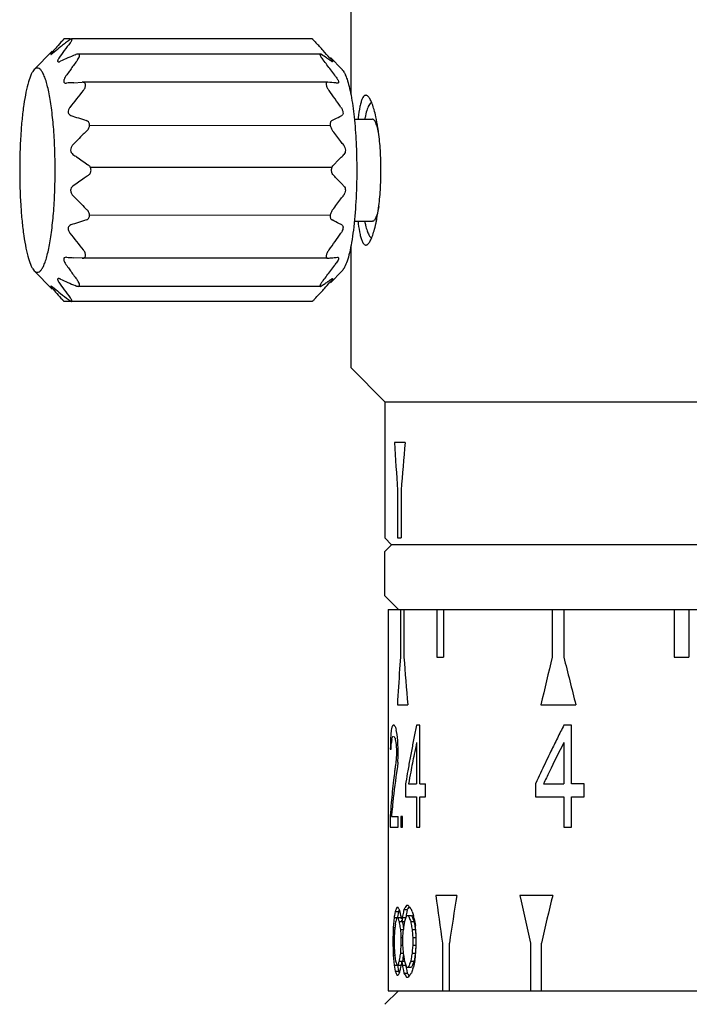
# Model space of a CAD drawing. Header units: millimetres. Extents: x 614 to 905, y 94 to 253.
# Tile 2 of 6: x 614 to 643, y 168 to 211. Entities that reach past the tile are written whole.
import ezdxf

# ---------------------------------------------------------------- set-up
doc = ezdxf.new("R2010")
doc.units = ezdxf.units.MM
doc.header["$LTSCALE"] = 23.1
doc.layers.get('0').update_dxf_attribs({"linetype": 'CONTINUOUS'})
doc.layers.add('02___PRT_ALL_AXES', color=7, linetype='CONTINUOUS')

msp = doc.modelspace()

# ---------------------------------------------------------------- linework, layer by layer
for p, q in [((617.0029, 206.4047), (627.6134, 206.39)), ((617.0275, 204.5595), (627.6704, 204.5522)), ((617.0029, 202.4414), (627.6134, 202.4561)), ((630.5794, 188.2231), (630.7357, 188.2231)), ((631.5584, 177.388), (631.8083, 177.388)), ((631.5584, 176.8135), (631.8083, 176.8135))]:
    msp.add_line(p, q)
at = {"layer": '02___PRT_ALL_AXES', "color": 7, "linetype": 'Continuous'}
for p, q in [((628.5171, 214.7346), (628.5171, 207.7607)), ((616.1471, 210.2035), (615.8721, 210.2035)), ((626.8254, 210.2035), (616.2077, 210.2035)), ((614.5635, 208.8526), (615.3494, 209.6633)), ((615.411, 209.6036), (615.4365, 209.6246)), ((627.175, 209.5425), (616.4888, 209.5425)), ((616.3693, 209.5074), (616.3957, 209.5187)), ((628.134, 208.8526), (627.6194, 209.3835)), ((615.9673, 208.2597), (615.9809, 208.2601)), ((616.3114, 208.2795), (616.6705, 208.2998)), ((616.6851, 208.3002), (616.6705, 208.2998)), ((627.4944, 208.3002), (616.6836, 208.3002)), ((627.5022, 208.2998), (627.493, 208.3002)), ((627.8731, 208.5231), (627.8484, 208.5569)), ((627.9356, 208.2597), (627.9275, 208.2601)), ((628.6704, 206.6731), (629.4734, 206.6731)), ((628.6704, 202.1731), (629.4734, 202.1731)), ((628.5171, 201.0855), (628.5171, 195.7231)), ((615.9809, 200.586), (615.9673, 200.5864)), ((616.6705, 200.5464), (616.3116, 200.5667)), ((616.6705, 200.5464), (616.6851, 200.546)), ((627.4944, 200.546), (616.6836, 200.546)), ((627.493, 200.546), (627.5022, 200.5464)), ((627.9275, 200.586), (627.9356, 200.5864)), ((614.5635, 199.9936), (615.3494, 199.1828)), ((628.134, 199.9936), (627.6194, 199.4627)), ((627.8484, 200.2892), (627.8731, 200.3231)), ((615.4365, 199.2215), (615.411, 199.2425)), ((616.3957, 199.3275), (616.3693, 199.3387)), ((627.175, 199.3036), (616.4888, 199.3036)), ((627.3187, 199.1734), (627.3551, 199.2136)), ((626.8254, 198.6426), (615.8721, 198.6426)), ((628.5171, 195.7231), (630.0171, 194.2231)), ((630.0171, 194.2231), (630.0171, 188.2231)), ((630.0171, 194.2231), (714.0171, 194.2231)), ((630.911, 192.4231), (630.4421, 192.4231)), ((630.5794, 190.3231), (630.5794, 188.2231)), ((630.7357, 190.3231), (630.7357, 188.2231)), ((630.0171, 188.2231), (630.3171, 187.9231)), ((630.3171, 187.9231), (630.0171, 187.6231)), ((713.7171, 187.9231), (630.3171, 187.9231)), ((630.0171, 185.6731), (630.0171, 187.6231)), ((630.6171, 185.0731), (630.0171, 185.6731)), ((630.1671, 185.0731), (630.1671, 168.2731)), ((630.1676, 185.0731), (713.8671, 185.0731)), ((630.7029, 185.0731), (630.7029, 182.9731)), ((630.856, 185.0731), (630.856, 182.9731)), ((632.3042, 185.0731), (632.3042, 182.9731)), ((632.5972, 185.0731), (632.5972, 182.9731)), ((637.3938, 185.0731), (637.3938, 182.9731)), ((637.9073, 185.0731), (637.9073, 182.9731)), ((642.773, 185.0731), (642.773, 182.9731)), ((643.4235, 185.0731), (643.4235, 182.9731)), ((630.7029, 182.9731), (630.6676, 182.4481)), ((632.3042, 182.9731), (632.5972, 182.9731)), ((642.773, 182.9731), (643.4235, 182.9731)), ((630.5689, 180.8731), (631.0281, 180.8731)), ((636.8964, 180.8731), (638.4365, 180.8731)), ((630.2972, 179.7228), (630.2916, 179.6858)), ((630.3014, 179.7497), (630.2972, 179.7228)), ((630.4235, 179.9731), (630.3837, 179.9731)), ((630.4366, 179.9532), (630.4235, 179.9731)), ((630.4446, 179.9412), (630.4366, 179.9532)), ((630.5375, 179.6858), (630.5211, 179.7497)), ((630.5543, 179.5582), (630.5375, 179.6858)), ((631.5584, 179.9731), (631.4183, 179.9731)), ((631.5584, 177.388), (631.5584, 179.9731)), ((638.238, 179.9731), (637.909, 179.9731)), ((638.238, 177.388), (638.238, 179.9731)), ((630.2622, 179.1752), (630.2602, 179.0475)), ((630.2644, 179.3029), (630.2622, 179.1752)), ((630.2711, 179.4026), (630.2644, 179.3029)), ((630.2731, 179.4305), (630.2711, 179.4026)), ((630.3014, 179.1114), (630.3065, 179.2071)), ((630.3224, 179.337), (630.3303, 179.3986)), ((630.4894, 179.2709), (630.5011, 179.2071)), ((630.5011, 179.2071), (630.509, 179.1114)), ((630.5714, 179.4305), (630.5543, 179.5582)), ((630.589, 179.3029), (630.5714, 179.4305)), ((630.5922, 179.2103), (630.589, 179.3029)), ((630.5934, 179.1752), (630.5922, 179.2103)), ((630.6023, 178.9199), (630.5934, 179.1752)), ((631.4183, 179.2071), (631.4183, 177.388)), ((637.909, 179.2071), (637.909, 177.388)), ((630.2602, 179.0475), (630.2581, 178.9199)), ((630.2581, 178.9199), (630.2916, 178.9199)), ((630.2916, 178.9199), (630.3014, 179.1114)), ((630.509, 179.1114), (630.5171, 179.0156)), ((630.5171, 179.0156), (630.5252, 178.9199)), ((630.5252, 178.9199), (630.5252, 178.7284)), ((630.6023, 178.7284), (630.6023, 178.9199)), ((630.509, 178.4731), (630.5011, 178.3454)), ((630.5252, 178.7284), (630.509, 178.4731)), ((630.589, 178.3454), (630.5978, 178.6007)), ((630.5978, 178.6007), (630.6023, 178.7284)), ((630.9444, 177.4676), (630.9312, 177.388)), ((636.7189, 177.5243), (636.6553, 177.388)), ((630.9312, 177.388), (630.9312, 176.8135)), ((631.0611, 177.388), (631.4183, 177.388)), ((631.8083, 176.8135), (631.8083, 177.388)), ((636.6553, 177.388), (636.6553, 176.8135)), ((637.0106, 177.388), (637.909, 177.388)), ((638.7998, 177.388), (638.238, 177.388)), ((638.7998, 176.8135), (638.7998, 177.388)), ((630.9312, 176.8135), (631.4183, 176.8135)), ((631.4183, 176.8135), (631.4183, 175.4731)), ((631.5584, 175.4731), (631.5584, 176.8135)), ((636.6553, 176.8135), (637.909, 176.8135)), ((637.909, 176.8135), (637.909, 175.4731)), ((638.238, 175.4731), (638.238, 176.8135)), ((638.238, 176.8135), (638.7998, 176.8135)), ((630.2538, 175.9771), (630.252, 175.9518)), ((630.252, 175.9518), (630.252, 175.4731)), ((630.3065, 175.9518), (630.6023, 175.9518)), ((630.6023, 175.4731), (630.6023, 175.9518)), ((630.7168, 175.9518), (630.7168, 175.4731)), ((630.7952, 175.9518), (630.7168, 175.9518)), ((630.7952, 175.4731), (630.7952, 175.9518)), ((630.252, 175.4731), (630.6023, 175.4731)), ((630.7168, 175.4731), (630.7952, 175.4731)), ((631.4183, 175.4731), (631.5584, 175.4731)), ((637.909, 175.4731), (638.238, 175.4731)), ((633.1896, 172.4731), (632.2637, 172.4731)), ((637.4157, 172.4731), (635.9702, 172.4731)), ((630.6064, 171.9356), (630.5528, 171.9356)), ((630.621, 171.9012), (630.6064, 171.9356)), ((630.6313, 171.8772), (630.621, 171.9012)), ((630.6395, 171.8043), (630.6304, 171.784)), ((630.6516, 171.8309), (630.6395, 171.8043)), ((630.8554, 171.8481), (631.0029, 171.8481)), ((631.052, 172.0231), (630.9754, 172.0231)), ((631.0029, 171.8481), (630.9801, 171.7314)), ((631.0649, 172.0059), (631.052, 172.0231)), ((631.0775, 171.9892), (631.0649, 172.0059)), ((631.085, 171.9793), (631.0775, 171.9892)), ((631.2156, 171.7606), (631.1874, 171.8481)), ((630.4268, 171.4981), (630.4128, 171.3522)), ((630.4301, 171.5182), (630.4268, 171.4981)), ((630.4268, 171.4981), (630.7366, 171.4981)), ((630.4351, 171.549), (630.4301, 171.5182)), ((630.4412, 171.5856), (630.4351, 171.549)), ((630.456, 171.6731), (630.4412, 171.5856)), ((630.4711, 171.7606), (630.456, 171.6731)), ((630.4711, 171.7606), (630.62, 171.7606)), ((630.5357, 171.4397), (630.5427, 171.4641)), ((630.5427, 171.4641), (630.5528, 171.4981)), ((630.5902, 171.5856), (630.5802, 171.525)), ((630.6049, 171.6731), (630.5902, 171.5856)), ((630.62, 171.7606), (630.6049, 171.6731)), ((630.6304, 171.784), (630.62, 171.7606)), ((630.625, 171.3814), (630.6304, 171.3647)), ((630.6304, 171.3647), (630.644, 171.3231)), ((630.7034, 171.6731), (630.6832, 171.7606)), ((630.724, 171.5856), (630.7034, 171.6731)), ((630.7449, 171.4981), (630.724, 171.5856)), ((630.752, 171.4397), (630.7449, 171.4981)), ((630.7662, 171.3231), (630.7591, 171.3814)), ((630.7734, 171.3814), (630.7662, 171.3231)), ((630.7879, 171.4981), (630.7734, 171.3814)), ((630.81, 171.6147), (630.7879, 171.4981)), ((630.7879, 171.4981), (630.9357, 171.4981)), ((630.953, 171.5898), (630.9357, 171.4981)), ((630.9577, 171.6147), (630.953, 171.5898)), ((630.9801, 171.7314), (630.9577, 171.6147)), ((630.9754, 171.5856), (631.1989, 171.5856)), ((631.3025, 171.4397), (631.2731, 171.5856)), ((630.3859, 171.0606), (630.3773, 170.7689)), ((630.3992, 171.2064), (630.3859, 171.0606)), ((630.3859, 171.0606), (630.456, 171.0606)), ((630.4128, 171.3522), (630.3992, 171.2064)), ((630.451, 170.8564), (630.456, 170.9731)), ((630.4867, 171.2064), (630.5026, 171.3231)), ((630.644, 171.3231), (630.7449, 171.3231)), ((630.6832, 171.0897), (630.7034, 170.9731)), ((630.7034, 170.9731), (630.8515, 170.9731)), ((630.7034, 170.9731), (630.7171, 170.7397)), ((630.7662, 171.3231), (630.8786, 171.3231)), ((630.825, 170.8564), (630.8325, 170.9731)), ((630.8314, 171.0897), (630.8406, 171.0357)), ((631.1595, 171.3231), (631.306, 171.3231)), ((631.1967, 171.0897), (631.2156, 170.9731)), ((631.2156, 170.9731), (631.3618, 170.9731)), ((631.2156, 170.9731), (631.2346, 170.7397)), ((631.343, 171.0897), (631.3618, 170.9731)), ((631.3618, 170.9731), (631.3832, 170.7098)), ((631.3724, 171.0022), (631.3623, 171.1481)), ((631.3825, 170.8564), (631.3724, 171.0022)), ((630.3773, 170.7689), (630.3731, 170.6231)), ((630.3731, 170.6231), (630.3731, 170.2731)), ((630.3731, 170.6231), (630.4412, 170.6231)), ((630.4412, 170.6231), (630.451, 170.8564)), ((630.4412, 170.2731), (630.4412, 170.6231)), ((630.7171, 170.7397), (630.724, 170.6231)), ((630.724, 170.6231), (630.724, 170.2731)), ((630.724, 170.6231), (630.81, 170.6231)), ((630.81, 170.6231), (630.825, 170.8564)), ((630.81, 170.2731), (630.81, 170.6231)), ((631.2346, 170.7397), (631.238, 170.6979)), ((631.238, 170.6979), (631.2441, 170.6231)), ((631.2441, 170.6231), (631.2441, 170.2731)), ((631.2441, 170.6231), (631.3903, 170.6231)), ((631.3927, 170.7106), (631.3825, 170.8564)), ((631.3927, 170.1856), (631.3927, 170.7106)), ((630.3731, 170.2731), (630.4412, 170.2731)), ((630.3731, 170.2731), (630.3773, 170.1272)), ((630.3773, 170.1272), (630.3816, 169.9814)), ((630.4461, 170.1564), (630.4412, 170.2731)), ((630.451, 170.0397), (630.4461, 170.1564)), ((630.724, 170.2731), (630.7102, 170.0397)), ((630.724, 170.2731), (630.81, 170.2731)), ((630.8175, 170.1564), (630.81, 170.2731)), ((630.8325, 169.9231), (630.8175, 170.1564)), ((631.2441, 170.2731), (631.2251, 170.0397)), ((631.2441, 170.2731), (631.3903, 170.2731)), ((631.3903, 170.2731), (631.3713, 170.0397)), ((631.3825, 170.0397), (631.3927, 170.1856)), ((632.5541, 170.3731), (632.5541, 168.2731)), ((632.8628, 168.2731), (632.8628, 170.3731)), ((636.4357, 170.3731), (636.4357, 168.2731)), ((636.9176, 168.2731), (636.9176, 170.3731)), ((630.3816, 169.9814), (630.3834, 169.9209)), ((630.3834, 169.9209), (630.3859, 169.8356)), ((630.3859, 169.8356), (630.456, 169.8356)), ((630.3859, 169.8356), (630.3992, 169.6897)), ((630.3992, 169.6897), (630.4128, 169.5439)), ((630.456, 169.9231), (630.451, 170.0397)), ((630.4659, 169.846), (630.456, 169.9231)), ((630.4711, 169.8064), (630.4659, 169.846)), ((630.4867, 169.6897), (630.4711, 169.8064)), ((630.5026, 169.5731), (630.4867, 169.6897)), ((630.6634, 169.6897), (630.6503, 169.611)), ((630.7102, 170.0397), (630.7034, 169.9231)), ((630.7034, 169.9231), (630.8515, 169.9231)), ((630.8477, 169.8064), (630.8325, 169.9231)), ((631.178, 169.6897), (631.1595, 169.5731)), ((631.2251, 170.0397), (631.2156, 169.9231)), ((631.2156, 169.9231), (631.3618, 169.9231)), ((631.3244, 169.6897), (631.306, 169.5731)), ((631.3322, 169.6022), (631.3623, 169.7481)), ((631.3713, 170.0397), (631.3618, 169.9231)), ((631.3623, 169.7481), (631.3825, 170.0397)), ((630.4128, 169.5439), (630.4268, 169.3981)), ((630.4268, 169.3981), (630.5759, 169.3981)), ((630.4268, 169.3981), (630.4412, 169.3106)), ((630.4412, 169.3106), (630.456, 169.2231)), ((630.456, 169.2231), (630.4711, 169.1356)), ((630.5128, 169.5364), (630.5026, 169.5731)), ((630.5189, 169.5147), (630.5128, 169.5364)), ((630.5759, 169.3981), (630.5902, 169.3106)), ((630.602, 169.4428), (630.5881, 169.3981)), ((630.5881, 169.3981), (630.7366, 169.3981)), ((630.5902, 169.3106), (630.6049, 169.2231)), ((630.6049, 169.2231), (630.62, 169.1356)), ((630.6503, 169.611), (630.644, 169.5731)), ((630.644, 169.5731), (630.7449, 169.5731)), ((630.6832, 169.1356), (630.7034, 169.2231)), ((630.7034, 169.2231), (630.724, 169.3106)), ((630.724, 169.3106), (630.7375, 169.3675)), ((630.7375, 169.3675), (630.7449, 169.3981)), ((630.7449, 169.3981), (630.7591, 169.5147)), ((630.7591, 169.5147), (630.7662, 169.5731)), ((630.7662, 169.5731), (630.8786, 169.5731)), ((630.7662, 169.5731), (630.7807, 169.4564)), ((630.7807, 169.4564), (630.7879, 169.3981)), ((630.7879, 169.3981), (630.9357, 169.3981)), ((630.9754, 169.3106), (631.1989, 169.3106)), ((631.1595, 169.5731), (631.306, 169.5731)), ((631.2091, 169.3362), (631.1989, 169.3106)), ((631.2339, 169.3981), (631.2091, 169.3362)), ((631.2512, 169.2446), (631.2657, 169.2884)), ((631.2657, 169.2884), (631.2731, 169.3106)), ((630.4711, 169.1356), (630.62, 169.1356)), ((630.5528, 168.9606), (630.6064, 168.9606)), ((630.6569, 169.0772), (630.6725, 169.1119)), ((630.6725, 169.1119), (630.6832, 169.1356)), ((630.8325, 169.1647), (630.8554, 169.0481)), ((630.8554, 169.0481), (631.0029, 169.0481)), ((630.9635, 168.8899), (630.9754, 168.8731)), ((630.9754, 168.8731), (631.052, 168.8731)), ((630.9801, 169.1647), (631.0029, 169.0481)), ((630.6171, 168.2731), (630.0171, 167.6731)), ((630.1676, 168.2731), (713.8671, 168.2731))]:
    msp.add_line(p, q, dxfattribs=at)
for centre, radius, start, end in [((627.0292, 199.6737), 15.3384, 137.05879, 138.40104), ((631.4821, 190.0044), 25.3463, 127.93528, 128.44061), ((632.5945, 197.4379), 20.7201, 142.54085, 143.7416), ((633.3017, 187.6705), 28.3057, 127.51305, 127.93599), ((607.4135, 191.5843), 26.8962, 42.31837, 43.32807), ((623.9109, 202.4089), 11.1904, 139.75205, 139.98898), ((624.8832, 201.5799), 12.4681, 138.40445, 139.73116), ((629.1419, 192.9453), 21.588, 128.4285, 129.40993), ((629.4973, 199.7085), 16.8799, 143.73869, 145.12092), ((611.1357, 194.9721), 21.8632, 41.15832, 42.32091), ((626.1917, 186.1631), 25.326, 113.62589, 114.43197), ((628.8988, 179.9996), 32.0578, 113.00696, 113.64403), ((636.539, 194.3095), 25.0389, 143.28342, 144.38058), ((620.5504, 199.2347), 12.2614, 55.72118, 57.00584), ((605.3935, 192.0124), 27.8929, 37.69473, 38.24589), ((621.8777, 201.1929), 9.8958, 55.00003, 55.68526), ((622.5954, 202.2171), 8.6452, 54.11308, 55.00315), ((632.1216, 197.4553), 19.6157, 144.93937, 145.65129), ((633.8032, 196.276), 21.6696, 144.3945, 144.94108), ((608.981, 194.7726), 23.3665, 36.31604, 37.71809), ((625.0349, 56.4192), 152.1106, 93.287714, 93.412402), ((623.4004, 161.9306), 46.5502, 84.51532, 84.94482), ((611.3433, 196.5214), 20.4273, 36.09962, 36.28777), ((624.7538, 176.1911), 32.2256, 84.3482, 84.48727), ((635.4795, 192.4941), 24.2924, 140.54036, 142.77277), ((627.1043, 239.2144), 34.1739, 251.34361, 252.54967), ((637.6826, 205.7122), 8.8996, 173.40463, 173.73699), ((633.9304, 205.73), 4.8933, 168.00687, 168.62742), ((628.0185, 166.827), 37.1238, 107.49825, 108.60847), ((637.3797, 203.0998), 8.5947, 186.25718, 186.9144), ((633.5821, 203.0445), 4.5376, 191.35312, 193.36004), ((623.2147, 203.4794), 6.5603, 347.55066, 348.19448), ((635.4795, 216.352), 24.2924, 217.22723, 219.45964), ((625.4312, 359.1969), 158.8921, 266.590258, 266.709701), ((623.2955, 248.1155), 47.7548, 275.05362, 275.32315), ((624.5194, 235.0435), 34.6256, 275.31346, 275.64858), ((632.1216, 211.3908), 19.6157, 214.34871, 215.06062), ((633.8022, 212.5694), 21.6684, 215.0589, 215.60476), ((608.981, 214.0736), 23.3664, 322.28191, 323.68396), ((611.3433, 212.3248), 20.4273, 323.71224, 323.90038), ((626.622, 223.6483), 26.3828, 245.58417, 246.35846), ((636.5377, 214.5357), 25.0373, 215.61872, 216.7166), ((605.3935, 216.8337), 27.8928, 321.75411, 322.30527), ((622.3927, 206.9112), 8.9926, 304.27052, 305.87922), ((624.7369, 207.1385), 12.2739, 220.03947, 221.60219), ((629.1428, 215.902), 21.5894, 230.59009, 231.57214), ((629.4965, 209.1371), 16.8788, 214.87905, 216.26049), ((632.5934, 211.4074), 20.7188, 216.25763, 217.45918), ((628.9, 228.8491), 32.0607, 246.35641, 246.99302), ((607.528, 217.1552), 26.7398, 316.66989, 317.74187), ((620.4326, 209.7928), 12.4777, 302.99434, 303.88179), ((611.4359, 213.6084), 21.4623, 317.87897, 318.84825), ((621.2727, 208.538), 10.9676, 303.89286, 304.32027), ((627.0284, 209.1717), 15.3374, 221.5981, 222.94125), ((632.3172, 219.9032), 26.6968, 231.57241, 232.50005), ((611.4686, 194.6886), 5.9198, 42.33726, 42.96359), ((864.6951, 201.0803), 234.5391, 184.427828, 184.942561), ((925.987, 113.5007), 296.8374, 166.464853, 166.881415), ((937.8615, 257.4503), 309.0621, 193.944278, 194.345763), ((861.9039, 167.1688), 231.7405, 176.219591, 176.60976), ((674.2929, 176.3656), 44.1264, 175.68478, 176.01717), ((641.5541, 177.9858), 11.3901, 170.44082, 171.09142), ((631.5488, 179.1542), 1.4239, 148.35713, 149.48172), ((631.6406, 179.0968), 1.5322, 145.11803, 148.33032), ((632.2895, 181.1877), 2.2266, 214.04673, 216.05321), ((642.1878, 182.7148), 12.0376, 193.63392, 194.26), ((690.6528, 167.4619), 60.5413, 168.073583, 168.62869), ((722.1596, 137.4862), 94.3573, 153.238571, 153.62858), ((650.0823, 176.8391), 19.9171, 172.7953, 173.17164), ((632.4539, 178.4811), 2.3133, 154.89966, 156.63346), ((632.5214, 178.4497), 2.3877, 154.05545, 154.90408), ((632.7165, 180.7157), 2.607, 207.93543, 209.53532), ((632.7985, 180.7619), 2.7011, 209.53069, 210.31177), ((650.6515, 182.9386), 20.4929, 189.94736, 190.30993), ((690.2635, 167.5405), 60.1443, 168.629004, 168.907977), ((689.935, 166.7663), 59.8246, 167.997457, 168.505896), ((720.0025, 137.5282), 92.0678, 153.083079, 153.98639), ((720.6117, 138.2536), 92.6295, 153.62858, 154.024514), ((689.8917, 167.6131), 59.7654, 168.907692, 169.468378), ((718.9212, 139.0771), 90.7491, 154.024438, 154.628083), ((666.2047, 173.4089), 36.0432, 172.12804, 172.44802), ((730.6004, 169.1003), 100.4379, 174.718563, 174.883095), ((689.4184, 167.7011), 59.284, 169.468398, 170.032605), ((689.3541, 166.884), 59.2319, 168.505502, 169.274063), ((665.0342, 172.7926), 34.8712, 171.31512, 173.75865), ((665.9586, 173.4406), 35.7951, 172.76848, 173.41171), ((666.1026, 173.4225), 35.9403, 172.44802, 172.76868), ((689.0021, 167.7744), 58.8612, 170.032715, 170.521421), ((688.8058, 166.9883), 58.6738, 169.2745, 169.790641), ((717.094, 139.9465), 88.7257, 154.629779, 154.942513), ((717.8987, 138.5568), 89.7259, 153.987468, 154.356201), ((665.6648, 173.4738), 35.4995, 173.41055, 175.02853), ((664.6659, 172.834), 34.5006, 173.76042, 174.46376), ((665.3891, 173.4985), 35.2226, 175.02968, 175.96479), ((664.5461, 172.8457), 34.3802, 174.46398, 174.81656), ((877.8069, 205.3614), 247.736, 187.628858, 188.119165), ((883.5534, 132.4389), 253.5444, 170.915096, 171.395365), ((915.5867, 233.3501), 286.1668, 192.282551, 192.713215), ((926.2305, 102.852), 297.0876, 166.446969, 166.863211), ((634.2809, 170.0888), 4.1604, 155.64765, 156.3073), ((634.4059, 170.0316), 4.2978, 153.70456, 155.64047), ((636.6173, 174.4715), 6.524, 203.43151, 204.55304), ((667.7, 164.5671), 37.5572, 168.82163, 169.18425), ((635.4876, 168.7967), 5.5469, 146.08333, 146.62617), ((635.5792, 168.7351), 5.6573, 145.5477, 146.08333), ((635.7203, 168.638), 5.8286, 144.49528, 145.54507), ((635.6415, 168.8034), 5.5486, 146.17853, 146.72061), ((635.7743, 168.7142), 5.7086, 145.16913, 146.17626), ((636.3166, 175.9544), 6.5705, 217.22876, 218.68032), ((640.0402, 168.6856), 9.8955, 163.83977, 164.54184), ((640.3227, 174.512), 10.1905, 197.20299, 197.89097), ((643.6721, 166.7537), 13.5849, 159.5595, 160.34519), ((643.8329, 166.694), 13.7565, 159.17088, 159.5603), ((644.2589, 176.8406), 14.214, 201.69767, 202.45891), ((644.4381, 176.9144), 14.4078, 202.45807, 202.8351), ((644.3809, 176.8117), 14.1802, 201.62624, 202.00706), ((653.6118, 179.0281), 23.5459, 197.97803, 198.42631), ((644.4984, 176.8592), 14.307, 202.00707, 202.38553), ((644.6183, 176.9086), 14.4366, 202.38553, 202.76161), ((689.8865, 183.3027), 59.7731, 191.447358, 191.732756), ((666.2984, 166.3735), 36.1363, 172.31415, 172.6873), ((667.0427, 177.3181), 36.8891, 189.35288, 189.72037), ((667.3146, 177.3169), 37.0109, 189.31994, 189.68619), ((712.2209, 160.429), 82.0685, 172.371836, 172.618298), ((713.8341, 184.3777), 83.6989, 188.973159, 189.134902), ((714.2631, 184.3754), 83.9776, 188.941518, 189.102709), ((667.1195, 163.565), 36.967, 170.09632, 170.46324), ((667.3324, 163.5763), 37.0289, 170.2291, 170.67999), ((712.2591, 180.4722), 82.107, 187.463884, 187.628131), ((713.928, 156.5034), 83.794, 170.784338, 170.945934), ((714.3569, 156.5058), 84.0726, 170.816806, 170.977851), ((640.0941, 172.226), 9.9516, 195.8099, 196.50923), ((640.3759, 166.3672), 10.2463, 161.76706, 162.53261), ((667.6125, 176.3122), 37.468, 190.63395, 190.99722), ((643.6192, 174.1233), 13.5287, 199.65399, 200.04797), ((643.7249, 174.1619), 13.6412, 200.04798, 200.43969), ((667.8833, 176.3104), 37.5886, 190.5967, 190.95875), ((643.8329, 174.2021), 13.7565, 200.4397, 200.82912), ((644.1926, 164.0822), 14.1425, 157.96945, 158.30325), ((644.3104, 164.0345), 14.2696, 157.54186, 157.9693), ((644.4381, 163.9817), 14.4078, 157.1649, 157.54193), ((653.5229, 161.8972), 23.4524, 161.74218, 162.24711), ((644.4984, 164.037), 14.307, 157.61447, 157.99294), ((644.6183, 163.9876), 14.4366, 157.23839, 157.61447), ((689.7546, 157.6203), 59.6385, 168.409823, 168.695719), ((634.3428, 170.8351), 4.2282, 203.69983, 205.65725), ((634.4702, 170.8957), 4.3694, 205.65029, 206.28843), ((636.5367, 166.46), 6.436, 156.00513, 157.13709), ((634.4574, 170.8135), 4.1882, 203.61849, 204.67284), ((635.5802, 172.161), 5.6582, 213.37873, 215.31845), ((635.7332, 172.1537), 5.6587, 213.28645, 214.89118), ((636.2108, 165.0234), 6.4368, 141.7967, 143.26869), ((636.4239, 164.8567), 6.7074, 141.32629, 141.80339)]:
    msp.add_arc(centre, radius, start, end, dxfattribs=at)
for major_axis, start_param, end_param in [((8.8548, -97.9297), -1.6408342, -1.6194003), ((-8.8548, -97.9297), -1.5650553, -1.5436214)]:
    msp.add_ellipse((672.0171, 189.2731), major_axis=major_axis, ratio=0.4192394, start_param=start_param, end_param=end_param, dxfattribs=at)
for points, knots in [([(615.8006, 210.123), (615.8104, 210.1335), (615.8244, 210.1486), (615.8418, 210.1677), (615.8527, 210.1795), (615.8608, 210.1889), (615.8685, 210.1969), (615.8701, 210.2), (615.8741, 210.2035), (615.8735, 210.2035)], [0, 0, 0, 0, 0.3968594, 0.5673775, 0.7150521, 0.8360764, 0.9263868, 0.9820901, 1, 1, 1, 1]), ([(615.8735, 210.2035), (615.8725, 210.2035), (615.8703, 210.1996), (615.8675, 210.1977), (615.8656, 210.1958)], [0, 0, 0, 0, 0.2636645, 1, 1, 1, 1]), ([(616.2092, 210.2035), (616.2002, 210.2035), (616.1788, 210.1966), (616.1299, 210.171), (616.0919, 210.1435), (616.0652, 210.123)], [0, 0, 0, 0, 0.1616367, 0.3929918, 1, 1, 1, 1]), ([(616.1471, 210.0398), (616.1622, 210.0595), (616.183, 210.0884), (616.2061, 210.1268), (616.2185, 210.1514), (616.2256, 210.1721), (616.2283, 210.1887), (616.222, 210.2019), (616.2133, 210.2035), (616.2092, 210.2035)], [0, 0, 0, 0, 0.3791851, 0.5439269, 0.6852243, 0.7979841, 0.8795422, 0.9373126, 1, 1, 1, 1]), ([(626.824, 210.2035), (626.825, 210.2035), (626.8272, 210.1996), (626.83, 210.1977), (626.8319, 210.1958)], [0, 0, 0, 0, 0.263666, 1, 1, 1, 1]), ([(626.8319, 210.1958), (626.8397, 210.1878), (626.8887, 210.1358), (626.9375, 210.0837), (626.9788, 210.0398)], [0, 0, 0, 0, 0.1559991, 1, 1, 1, 1]), ([(615.34, 209.6036), (615.3281, 209.5894), (615.312, 209.5699), (615.2954, 209.5453), (615.2898, 209.5353), (615.2885, 209.531)], [0, 0, 0, 0, 0.6210674, 0.8474519, 1, 1, 1, 1]), ([(615.2922, 209.5231), (615.296, 209.5231), (615.3056, 209.5272), (615.3307, 209.5413), (615.3511, 209.5565), (615.3662, 209.568)], [0, 0, 0, 0, 0.1296719, 0.3480135, 1, 1, 1, 1]), ([(615.3662, 209.568), (615.3698, 209.5707), (615.3849, 209.5823), (615.3998, 209.5943), (615.411, 209.6036)], [0, 0, 0, 0, 0.2368258, 1, 1, 1, 1]), ([(616.4913, 209.5425), (616.484, 209.5425), (616.4511, 209.5397), (616.4194, 209.5287), (616.3957, 209.5187)], [0, 0, 0, 0, 0.2208311, 1, 1, 1, 1]), ([(616.4678, 209.2791), (616.4897, 209.3086), (616.5191, 209.3532), (616.5466, 209.4157), (616.5606, 209.4649), (616.5573, 209.5165), (616.5215, 209.5403), (616.5017, 209.5425), (616.4913, 209.5425)], [0, 0, 0, 0, 0.3389628, 0.4916331, 0.6251929, 0.8200423, 0.904292, 1, 1, 1, 1]), ([(627.1727, 209.5425), (627.1692, 209.5425), (627.1614, 209.5408), (627.1561, 209.5281), (627.1583, 209.5112), (627.1653, 209.4886), (627.1779, 209.4609), (627.2021, 209.4163), (627.2241, 209.3824), (627.2401, 209.3592)], [0, 0, 0, 0, 0.0491578, 0.0994739, 0.1756173, 0.2867697, 0.4314578, 0.6036401, 1, 1, 1, 1]), ([(627.2274, 209.5187), (627.2175, 209.5251), (627.2004, 209.5352), (627.1809, 209.5425), (627.1727, 209.5425)], [0, 0, 0, 0, 0.5920358, 1, 1, 1, 1]), ([(615.6498, 209.3611), (615.636, 209.3414), (615.6174, 209.3124), (615.5995, 209.2727), (615.5903, 209.2435), (615.5916, 209.2049), (615.6199, 209.1974), (615.6315, 209.1974)], [0, 0, 0, 0, 0.359337, 0.5131973, 0.6431797, 0.826349, 1, 1, 1, 1]), ([(615.6315, 209.1974), (615.6447, 209.1974), (615.6741, 209.2036), (615.7016, 209.2145), (615.7165, 209.2212)], [0, 0, 0, 0, 0.4464929, 1, 1, 1, 1]), ([(627.5963, 209.3611), (627.6141, 209.3408), (627.646, 209.3032), (627.682, 209.2578), (627.702, 209.2275), (627.7098, 209.2133), (627.7121, 209.2049), (627.7127, 209.1996), (627.7091, 209.1974), (627.7073, 209.1974)], [0, 0, 0, 0, 0.3937428, 0.7220291, 0.8433518, 0.9270735, 0.9541889, 0.9728172, 1, 1, 1, 1]), ([(627.7073, 209.1974), (627.7011, 209.1974), (627.6854, 209.2061), (627.6717, 209.215), (627.6631, 209.2212)], [0, 0, 0, 0, 0.3691056, 1, 1, 1, 1]), ([(614.5636, 208.8526), (614.5384, 208.8266), (614.4897, 208.7608), (614.3964, 208.5842), (614.2925, 208.2822), (614.1858, 207.8343), (614.0932, 207.284), (614.0176, 206.6478), (613.9413, 205.6855), (613.9199, 204.9354), (613.9199, 204.4231)], [0, 0, 0, 0, 0.0239991, 0.0539255, 0.1323413, 0.2349367, 0.3594131, 0.5024427, 0.6599863, 1, 1, 1, 1]), ([(615.4827, 204.4231), (615.4827, 204.7483), (615.4709, 205.3838), (615.4182, 206.299), (615.3452, 207.0125), (615.2691, 207.5273), (615.2077, 207.8618), (615.1405, 208.1556), (615.0685, 208.4052), (614.9927, 208.6081), (614.9134, 208.7626), (614.8321, 208.8693), (614.7525, 208.9197), (614.6903, 208.925), (614.6278, 208.9096), (614.5876, 208.8774), (614.5636, 208.8526)], [0, 0, 0, 0, 0.2017294, 0.3941523, 0.5684868, 0.6463819, 0.7169289, 0.7793995, 0.8332085, 0.8779657, 0.9135859, 0.9405462, 0.9606231, 0.9694754, 0.9785315, 1, 1, 1, 1]), ([(628.1339, 208.8526), (628.14, 208.8463), (628.1659, 208.8178), (628.1882, 208.7861), (628.204, 208.761)], [0, 0, 0, 0, 0.2272709, 1, 1, 1, 1]), ([(628.204, 208.761), (628.2078, 208.7551), (628.2231, 208.7299), (628.2373, 208.704), (628.2475, 208.684)], [0, 0, 0, 0, 0.2370166, 1, 1, 1, 1]), ([(628.2475, 208.684), (628.2567, 208.666), (628.2958, 208.5847), (628.3279, 208.5001), (628.3505, 208.4339)], [0, 0, 0, 0, 0.2237211, 1, 1, 1, 1]), ([(615.9265, 208.5231), (615.9058, 208.4928), (615.879, 208.4462), (615.8599, 208.3814), (615.8576, 208.3381), (615.8696, 208.301), (615.9047, 208.266), (615.9429, 208.2597), (615.9673, 208.2597)], [0, 0, 0, 0, 0.3184359, 0.4603347, 0.5839539, 0.6898748, 0.7880019, 1, 1, 1, 1]), ([(616.7239, 207.9328), (616.7549, 207.9705), (616.795, 208.0316), (616.8247, 208.12), (616.8303, 208.1825), (616.816, 208.2372), (616.7704, 208.2894), (616.7178, 208.3002), (616.685, 208.3002)], [0, 0, 0, 0, 0.3055087, 0.4503578, 0.5809095, 0.693589, 0.794587, 1, 1, 1, 1]), ([(627.4931, 208.3002), (627.4829, 208.3002), (627.4621, 208.2968), (627.437, 208.2727), (627.4276, 208.2323), (627.4346, 208.1568), (627.4768, 208.0517), (627.5267, 207.9718), (627.5556, 207.9328)], [0, 0, 0, 0, 0.0705121, 0.1397771, 0.2276636, 0.3476066, 0.6626791, 1, 1, 1, 1]), ([(627.8731, 208.5231), (627.8956, 208.492), (627.9344, 208.4328), (627.9706, 208.3572), (627.9791, 208.3052), (627.9743, 208.2779), (627.9571, 208.2617), (627.9427, 208.2597), (627.9356, 208.2597)], [0, 0, 0, 0, 0.3668574, 0.6776921, 0.7884757, 0.8677737, 0.9314733, 1, 1, 1, 1]), ([(628.3505, 208.4339), (628.3861, 208.3295), (628.4518, 208.0959), (628.5683, 207.5445), (628.6787, 206.7199), (628.7595, 205.6161), (628.7776, 204.8306), (628.7776, 204.4231)], [0, 0, 0, 0, 0.0817307, 0.1796707, 0.4176994, 0.6978516, 1, 1, 1, 1]), ([(629.2827, 207.6675), (629.2718, 207.6788), (629.25, 207.6983), (629.2142, 207.7183), (629.1778, 207.7254), (629.1421, 207.7182), (629.1086, 207.6977), (629.0626, 207.6501), (629.012, 207.5566), (628.9607, 207.4098), (628.8936, 207.1325), (628.8613, 206.9012), (628.842, 206.7344)], [0, 0, 0, 0, 0.0390759, 0.0719692, 0.1008969, 0.1291591, 0.1603033, 0.196977, 0.2923441, 0.4209249, 0.5829662, 1, 1, 1, 1]), ([(629.6207, 206.781), (629.5976, 206.8858), (629.5503, 207.0772), (629.4684, 207.3327), (629.3843, 207.5268), (629.3182, 207.6309), (629.2827, 207.6675)], [0, 0, 0, 0, 0.3365501, 0.6183863, 0.8401476, 1, 1, 1, 1]), ([(629.4338, 207.4143), (629.4099, 207.4038), (629.362, 207.3609), (629.3294, 207.308), (629.3124, 207.2762)], [0, 0, 0, 0, 0.4197087, 1, 1, 1, 1]), ([(616.1368, 207.1905), (616.1124, 207.1582), (616.0717, 207.0906), (616.0517, 206.9935), (616.0687, 206.924), (616.1027, 206.8705), (616.1441, 206.8457), (616.1723, 206.8362)], [0, 0, 0, 0, 0.2876036, 0.5564558, 0.6766898, 0.7879423, 1, 1, 1, 1]), ([(628.0833, 207.1905), (628.1059, 207.1572), (628.1449, 207.088), (628.177, 206.9834), (628.1732, 206.8894), (628.1377, 206.8465), (628.1189, 206.8362)], [0, 0, 0, 0, 0.3085115, 0.6061358, 0.8350091, 1, 1, 1, 1]), ([(629.3124, 207.2762), (629.2752, 207.2066), (629.2107, 207.0312), (629.1661, 206.8511), (629.1439, 206.7468)], [0, 0, 0, 0, 0.4253905, 1, 1, 1, 1]), ([(616.8847, 206.1631), (616.92, 206.1977), (616.9807, 206.2785), (617.0116, 206.4026), (616.9918, 206.4958), (616.9483, 206.5682), (616.8934, 206.6015), (616.8562, 206.6133)], [0, 0, 0, 0, 0.2716951, 0.5441492, 0.6700986, 0.7857884, 1, 1, 1, 1]), ([(627.6879, 206.6133), (627.6756, 206.6072), (627.6513, 206.5894), (627.6244, 206.5484), (627.6088, 206.493), (627.6061, 206.4011), (627.6377, 206.2838), (627.6874, 206.1996), (627.7164, 206.1631)], [0, 0, 0, 0, 0.0821842, 0.1756625, 0.2881543, 0.422205, 0.7212824, 1, 1, 1, 1]), ([(627.6879, 206.6133), (627.7249, 206.6315), (627.8698, 206.7035), (628.0132, 206.7782), (628.1189, 206.8362)], [0, 0, 0, 0, 0.2550754, 1, 1, 1, 1]), ([(629.7488, 206.0191), (629.7325, 206.1123), (629.7059, 206.2436), (629.6599, 206.4043), (629.626, 206.4982), (629.5908, 206.5728), (629.5544, 206.6276), (629.5164, 206.6634), (629.4866, 206.6731), (629.4734, 206.6731)], [0, 0, 0, 0, 0.3851359, 0.5442668, 0.6796718, 0.7910322, 0.8789788, 0.9462582, 1, 1, 1, 1]), ([(629.7394, 206.0983), (629.7312, 206.1593), (629.6984, 206.388), (629.6573, 206.6156), (629.6207, 206.781)], [0, 0, 0, 0, 0.2666144, 1, 1, 1, 1]), ([(616.8847, 206.1631), (616.8312, 206.1106), (616.6185, 205.9005), (616.4092, 205.6868), (616.2552, 205.5241)], [0, 0, 0, 0, 0.2506156, 1, 1, 1, 1]), ([(628.2018, 205.5241), (628.1628, 205.5782), (628.0048, 205.7941), (627.8413, 206.0059), (627.7164, 206.1631)], [0, 0, 0, 0, 0.2494854, 1, 1, 1, 1]), ([(629.8456, 204.4231), (629.8456, 204.712), (629.8283, 205.272), (629.7754, 205.8298), (629.7394, 206.0983)], [0, 0, 0, 0, 0.5161206, 1, 1, 1, 1]), ([(616.2552, 205.5241), (616.2283, 205.4956), (616.1816, 205.4294), (616.1541, 205.3106), (616.1867, 205.1966), (616.239, 205.1417), (616.2676, 205.1212)], [0, 0, 0, 0, 0.2567449, 0.5201894, 0.7700918, 1, 1, 1, 1]), ([(628.2018, 205.5241), (628.2233, 205.4943), (628.2601, 205.4255), (628.284, 205.3121), (628.2695, 205.2032), (628.2346, 205.1433), (628.2141, 205.1212)], [0, 0, 0, 0, 0.2550177, 0.5337456, 0.791156, 1, 1, 1, 1]), ([(616.2676, 205.1212), (616.3218, 205.0823), (616.5408, 204.9266), (616.7627, 204.775), (616.9306, 204.6626)], [0, 0, 0, 0, 0.2482624, 1, 1, 1, 1]), ([(627.7623, 204.6626), (627.8012, 204.7002), (627.9546, 204.8502), (628.1047, 205.0037), (628.2141, 205.1212)], [0, 0, 0, 0, 0.2519371, 1, 1, 1, 1]), ([(613.9199, 204.4231), (613.9199, 203.9107), (613.9413, 203.1607), (614.0176, 202.1983), (614.0932, 201.5622), (614.1858, 201.0118), (614.2925, 200.5639), (614.3964, 200.262), (614.4897, 200.0854), (614.5384, 200.0195), (614.5636, 199.9935)], [0, 0, 0, 0, 0.3400137, 0.4975573, 0.6405869, 0.7650633, 0.8676587, 0.9460746, 0.9760009, 1, 1, 1, 1]), ([(614.5636, 199.9935), (614.5876, 199.9687), (614.6278, 199.9365), (614.6903, 199.9211), (614.7525, 199.9264), (614.8321, 199.9769), (614.9134, 200.0835), (614.9927, 200.2381), (615.0685, 200.441), (615.1405, 200.6906), (615.2077, 200.9843), (615.2691, 201.3188), (615.3452, 201.8337), (615.4182, 202.5472), (615.4709, 203.4623), (615.4827, 204.0978), (615.4827, 204.4231)], [0, 0, 0, 0, 0.0214685, 0.0305245, 0.0393769, 0.0594538, 0.0864141, 0.1220344, 0.1667915, 0.2206005, 0.2830711, 0.3536181, 0.4315133, 0.6058477, 0.7982707, 1, 1, 1, 1]), ([(617.064, 204.4231), (617.064, 204.4722), (617.0368, 204.5682), (616.9681, 204.6375), (616.9306, 204.6626)], [0, 0, 0, 0, 0.5215064, 1, 1, 1, 1]), ([(616.9306, 204.1835), (616.9681, 204.2086), (617.0368, 204.278), (617.064, 204.3739), (617.064, 204.4231)], [0, 0, 0, 0, 0.4785062, 1, 1, 1, 1]), ([(627.6704, 204.4231), (627.6704, 204.4713), (627.6861, 204.5595), (627.7343, 204.6355), (627.7623, 204.6626)], [0, 0, 0, 0, 0.5526562, 1, 1, 1, 1]), ([(627.7623, 204.1835), (627.7343, 204.2107), (627.6861, 204.2866), (627.6704, 204.3749), (627.6704, 204.4231)], [0, 0, 0, 0, 0.4473563, 1, 1, 1, 1]), ([(628.7776, 204.4231), (628.7776, 203.9594), (628.7543, 203.0758), (628.666, 202.0141), (628.5573, 201.2651), (628.4669, 200.8088), (628.3664, 200.4406), (628.2837, 200.2295), (628.2377, 200.1434)], [0, 0, 0, 0, 0.3206918, 0.6110142, 0.7361529, 0.8440394, 0.9324473, 1, 1, 1, 1]), ([(629.7394, 202.7479), (629.7754, 203.0164), (629.8283, 203.5742), (629.8456, 204.1341), (629.8456, 204.4231)], [0, 0, 0, 0, 0.4838797, 1, 1, 1, 1]), ([(616.9306, 204.1835), (616.8744, 204.1459), (616.6516, 203.9957), (616.4309, 203.8423), (616.2676, 203.7249)], [0, 0, 0, 0, 0.2516225, 1, 1, 1, 1]), ([(628.2141, 203.7249), (628.1779, 203.7639), (628.0303, 203.9197), (627.8783, 204.0713), (627.7623, 204.1835)], [0, 0, 0, 0, 0.2479649, 1, 1, 1, 1]), ([(616.2676, 203.7249), (616.239, 203.7044), (616.1866, 203.6495), (616.1541, 203.5355), (616.1816, 203.4167), (616.2283, 203.3505), (616.2552, 203.322)], [0, 0, 0, 0, 0.2299716, 0.4799567, 0.7433242, 1, 1, 1, 1]), ([(628.2141, 203.7249), (628.2346, 203.7029), (628.2696, 203.6429), (628.284, 203.534), (628.2601, 203.4206), (628.2233, 203.3519), (628.2018, 203.322)], [0, 0, 0, 0, 0.2089078, 0.4664122, 0.7450554, 1, 1, 1, 1]), ([(616.2552, 203.322), (616.3065, 203.2679), (616.5132, 203.0519), (616.7244, 202.8402), (616.8847, 202.683)], [0, 0, 0, 0, 0.2493459, 1, 1, 1, 1]), ([(627.7164, 202.683), (627.8413, 202.8402), (628.0048, 203.052), (628.1628, 203.2679), (628.2018, 203.322)], [0, 0, 0, 0, 0.7505146, 1, 1, 1, 1]), ([(616.8562, 202.2329), (616.8934, 202.2446), (616.9483, 202.2779), (616.9918, 202.3503), (617.0116, 202.4435), (616.9807, 202.5677), (616.92, 202.6484), (616.8847, 202.683)], [0, 0, 0, 0, 0.2142121, 0.3299019, 0.4558513, 0.7283055, 1, 1, 1, 1]), ([(627.7164, 202.683), (627.6874, 202.6466), (627.6377, 202.5624), (627.6061, 202.4451), (627.6088, 202.3532), (627.6244, 202.2977), (627.6513, 202.2567), (627.6756, 202.2389), (627.6879, 202.2329)], [0, 0, 0, 0, 0.2787169, 0.5777944, 0.7118451, 0.824337, 0.9178157, 1, 1, 1, 1]), ([(629.7488, 202.8271), (629.7325, 202.7338), (629.7059, 202.6025), (629.6599, 202.4418), (629.626, 202.3479), (629.5908, 202.2733), (629.5544, 202.2185), (629.5164, 202.1827), (629.4866, 202.1731), (629.4734, 202.1731)], [0, 0, 0, 0, 0.385136, 0.544267, 0.6796721, 0.7910325, 0.878979, 0.9462583, 1, 1, 1, 1]), ([(629.6362, 202.1372), (629.6462, 202.1847), (629.6862, 202.3872), (629.7184, 202.5913), (629.7394, 202.7479)], [0, 0, 0, 0, 0.2349644, 1, 1, 1, 1]), ([(628.1189, 202.0099), (628.0842, 202.029), (627.9418, 202.1057), (627.7976, 202.1789), (627.6879, 202.2329)], [0, 0, 0, 0, 0.2445926, 1, 1, 1, 1]), ([(616.1723, 202.0099), (616.1441, 202.0004), (616.1027, 201.9756), (616.0687, 201.9221), (616.0518, 201.8526), (616.0717, 201.7555), (616.1124, 201.6879), (616.1368, 201.6557)], [0, 0, 0, 0, 0.2121121, 0.3233981, 0.4436864, 0.7124713, 1, 1, 1, 1]), ([(628.1189, 202.0099), (628.1377, 201.9996), (628.1733, 201.9567), (628.177, 201.8626), (628.1448, 201.7581), (628.1059, 201.6889), (628.0833, 201.6557)], [0, 0, 0, 0, 0.165042, 0.3940164, 0.6915697, 1, 1, 1, 1]), ([(628.8475, 202.0651), (628.8669, 201.9052), (628.8994, 201.6836), (628.966, 201.4187), (629.0171, 201.2786), (629.0721, 201.1804), (629.1309, 201.1294), (629.18, 201.1209), (629.2156, 201.1285), (629.2507, 201.1484), (629.272, 201.1675), (629.2827, 201.1786)], [0, 0, 0, 0, 0.4164851, 0.5778471, 0.7057287, 0.8006055, 0.868029, 0.8967631, 0.9263889, 0.9600903, 1, 1, 1, 1]), ([(629.1672, 201.996), (629.187, 201.9131), (629.2267, 201.7681), (629.2817, 201.6273), (629.3124, 201.5699)], [0, 0, 0, 0, 0.5667506, 1, 1, 1, 1]), ([(629.2827, 201.1786), (629.3182, 201.2152), (629.3843, 201.3194), (629.4684, 201.5134), (629.5503, 201.7689), (629.5976, 201.9604), (629.6207, 202.0651)], [0, 0, 0, 0, 0.159852, 0.3816132, 0.6634496, 1, 1, 1, 1]), ([(629.3124, 201.5699), (629.3294, 201.5382), (629.362, 201.4852), (629.4099, 201.4423), (629.4338, 201.4318)], [0, 0, 0, 0, 0.5802909, 1, 1, 1, 1]), ([(616.685, 200.546), (616.7178, 200.546), (616.7704, 200.5567), (616.816, 200.6089), (616.8303, 200.6636), (616.8247, 200.7261), (616.795, 200.8145), (616.7549, 200.8757), (616.7239, 200.9134)], [0, 0, 0, 0, 0.2054136, 0.3064116, 0.419091, 0.5496428, 0.6944919, 1, 1, 1, 1]), ([(627.5556, 200.9134), (627.5267, 200.8743), (627.4768, 200.7944), (627.4346, 200.6894), (627.4276, 200.6138), (627.437, 200.5734), (627.4621, 200.5493), (627.4829, 200.546), (627.4931, 200.546)], [0, 0, 0, 0, 0.3373203, 0.6523929, 0.7723359, 0.8602225, 0.9294877, 1, 1, 1, 1]), ([(615.9674, 200.5864), (615.9429, 200.5864), (615.9047, 200.5801), (615.8696, 200.5451), (615.8576, 200.5081), (615.8599, 200.4647), (615.879, 200.3999), (615.9058, 200.3533), (615.9265, 200.3231)], [0, 0, 0, 0, 0.2120822, 0.3102241, 0.4161783, 0.5397902, 0.6816339, 1, 1, 1, 1]), ([(627.9355, 200.5864), (627.9427, 200.5864), (627.9571, 200.5845), (627.9743, 200.5683), (627.9791, 200.5409), (627.9706, 200.4889), (627.9344, 200.4134), (627.8956, 200.3541), (627.8731, 200.3231)], [0, 0, 0, 0, 0.0685562, 0.1322921, 0.2116013, 0.3224217, 0.6332088, 1, 1, 1, 1]), ([(628.2041, 200.0852), (628.1984, 200.0763), (628.1773, 200.0441), (628.1534, 200.0136), (628.1339, 199.9935)], [0, 0, 0, 0, 0.2735945, 1, 1, 1, 1]), ([(628.2377, 200.1434), (628.235, 200.1382), (628.2242, 200.1185), (628.2129, 200.0992), (628.2041, 200.0852)], [0, 0, 0, 0, 0.2602521, 1, 1, 1, 1]), ([(615.6315, 199.6487), (615.6224, 199.6487), (615.6083, 199.6465), (615.5957, 199.6338), (615.5895, 199.6152), (615.5946, 199.5848), (615.6047, 199.5614), (615.6112, 199.5484)], [0, 0, 0, 0, 0.2135257, 0.3059209, 0.404714, 0.658575, 1, 1, 1, 1]), ([(615.656, 199.6459), (615.6538, 199.6464), (615.6458, 199.6479), (615.6375, 199.6487), (615.6315, 199.6487)], [0, 0, 0, 0, 0.267859, 1, 1, 1, 1]), ([(615.7165, 199.6249), (615.7112, 199.6273), (615.6916, 199.6358), (615.6712, 199.6428), (615.656, 199.6459)], [0, 0, 0, 0, 0.2718926, 1, 1, 1, 1]), ([(616.5197, 199.4869), (616.516, 199.4937), (616.5002, 199.5213), (616.4822, 199.5477), (616.4678, 199.567)], [0, 0, 0, 0, 0.2427465, 1, 1, 1, 1]), ([(627.2995, 199.567), (627.2875, 199.5517), (627.2641, 199.5211), (627.2315, 199.475), (627.2028, 199.4303), (627.1797, 199.3894), (627.164, 199.3543), (627.1563, 199.3288), (627.1576, 199.3077), (627.1684, 199.3036), (627.1727, 199.3036)], [0, 0, 0, 0, 0.1865629, 0.3695133, 0.5423538, 0.6963191, 0.8207541, 0.907539, 0.9586347, 1, 1, 1, 1]), ([(627.7073, 199.6487), (627.7087, 199.6487), (627.7124, 199.6475), (627.7123, 199.6404), (627.7091, 199.6321), (627.7028, 199.6202), (627.6934, 199.6055), (627.6759, 199.5808), (627.6608, 199.5617), (627.65, 199.5484)], [0, 0, 0, 0, 0.0356302, 0.0774613, 0.1501417, 0.2593611, 0.4037709, 0.5787914, 1, 1, 1, 1]), ([(627.6631, 199.6249), (627.6663, 199.6273), (627.6772, 199.6349), (627.6885, 199.6422), (627.6971, 199.6459)], [0, 0, 0, 0, 0.3000385, 1, 1, 1, 1]), ([(627.6971, 199.6459), (627.6981, 199.6464), (627.7013, 199.6477), (627.7048, 199.6487), (627.7073, 199.6487)], [0, 0, 0, 0, 0.3052261, 1, 1, 1, 1]), ([(615.2922, 199.3231), (615.2909, 199.3231), (615.2875, 199.3219), (615.2881, 199.3155), (615.2911, 199.3086), (615.2967, 199.2988), (615.3047, 199.2871), (615.3191, 199.2678), (615.3313, 199.2529), (615.34, 199.2425)], [0, 0, 0, 0, 0.0398885, 0.0859098, 0.164271, 0.2772112, 0.4213902, 0.5925392, 1, 1, 1, 1]), ([(615.3123, 199.3152), (615.3102, 199.3164), (615.3038, 199.3196), (615.297, 199.3231), (615.2922, 199.3231)], [0, 0, 0, 0, 0.3359048, 1, 1, 1, 1]), ([(615.411, 199.2425), (615.3929, 199.2575), (615.3609, 199.2828), (615.3275, 199.3066), (615.3123, 199.3152)], [0, 0, 0, 0, 0.5735227, 1, 1, 1, 1]), ([(615.6112, 199.5484), (615.6138, 199.5432), (615.6255, 199.5214), (615.6389, 199.5006), (615.6498, 199.485)], [0, 0, 0, 0, 0.233863, 1, 1, 1, 1]), ([(616.3957, 199.3275), (616.4042, 199.3239), (616.4348, 199.312), (616.4675, 199.3036), (616.4913, 199.3036)], [0, 0, 0, 0, 0.2782505, 1, 1, 1, 1]), ([(616.4913, 199.3036), (616.5068, 199.3037), (616.5313, 199.3083), (616.5519, 199.3323), (616.5587, 199.3565), (616.558, 199.3851), (616.5477, 199.4304), (616.5321, 199.4642), (616.5197, 199.4869)], [0, 0, 0, 0, 0.2012818, 0.2943472, 0.3977371, 0.5202223, 0.6636389, 1, 1, 1, 1]), ([(627.1727, 199.3036), (627.1809, 199.3036), (627.2004, 199.3109), (627.2175, 199.321), (627.2274, 199.3275)], [0, 0, 0, 0, 0.4079635, 1, 1, 1, 1]), ([(627.65, 199.5484), (627.6458, 199.5432), (627.6282, 199.5219), (627.6102, 199.5009), (627.5963, 199.485)], [0, 0, 0, 0, 0.2389125, 1, 1, 1, 1]), ([(616.0652, 198.7231), (616.0858, 198.7073), (616.1235, 198.6802), (616.1638, 198.6563), (616.1828, 198.6489)], [0, 0, 0, 0, 0.5607206, 1, 1, 1, 1]), ([(616.2092, 198.6426), (616.2133, 198.6426), (616.222, 198.6442), (616.2283, 198.6574), (616.2256, 198.674), (616.2185, 198.6948), (616.2061, 198.7193), (616.183, 198.7577), (616.1622, 198.7867), (616.1471, 198.8063)], [0, 0, 0, 0, 0.0626871, 0.1204578, 0.2020163, 0.3147767, 0.4560738, 0.6208153, 1, 1, 1, 1]), ([(626.9788, 198.8063), (626.9632, 198.7898), (626.9142, 198.7379), (626.8658, 198.6853), (626.8319, 198.6504)], [0, 0, 0, 0, 0.3179935, 1, 1, 1, 1]), ([(615.8735, 198.6426), (615.8744, 198.6426), (615.8684, 198.6477), (615.8662, 198.6521), (615.8552, 198.6634), (615.8486, 198.671), (615.8445, 198.6756)], [0, 0, 0, 0, 0.0651394, 0.2638336, 0.5812454, 1, 1, 1, 1]), ([(615.8656, 198.6504), (615.8675, 198.6484), (615.8703, 198.6466), (615.8725, 198.6426), (615.8735, 198.6426)], [0, 0, 0, 0, 0.7363346, 1, 1, 1, 1]), ([(616.1828, 198.6489), (616.1853, 198.6479), (616.1938, 198.6449), (616.2028, 198.6426), (616.2092, 198.6426)], [0, 0, 0, 0, 0.2932433, 1, 1, 1, 1]), ([(626.8319, 198.6504), (626.83, 198.6484), (626.8272, 198.6466), (626.825, 198.6426), (626.824, 198.6426)], [0, 0, 0, 0, 0.7363355, 1, 1, 1, 1])]:
    msp.add_open_spline(points, degree=3, knots=knots, dxfattribs=at)
for points in [[(627.2401, 209.3592), (627.259, 209.3319), (627.2789, 209.3052), (627.2995, 209.2791)], [(628.0833, 207.1905), (627.913, 207.4418), (627.7364, 207.6888), (627.5556, 207.9328)], [(627.5556, 200.9134), (627.7364, 201.1573), (627.913, 201.4043), (628.0833, 201.6557)]]:
    msp.add_open_spline(points, degree=3, dxfattribs=at)

doc.saveas('drawing.dxf')
